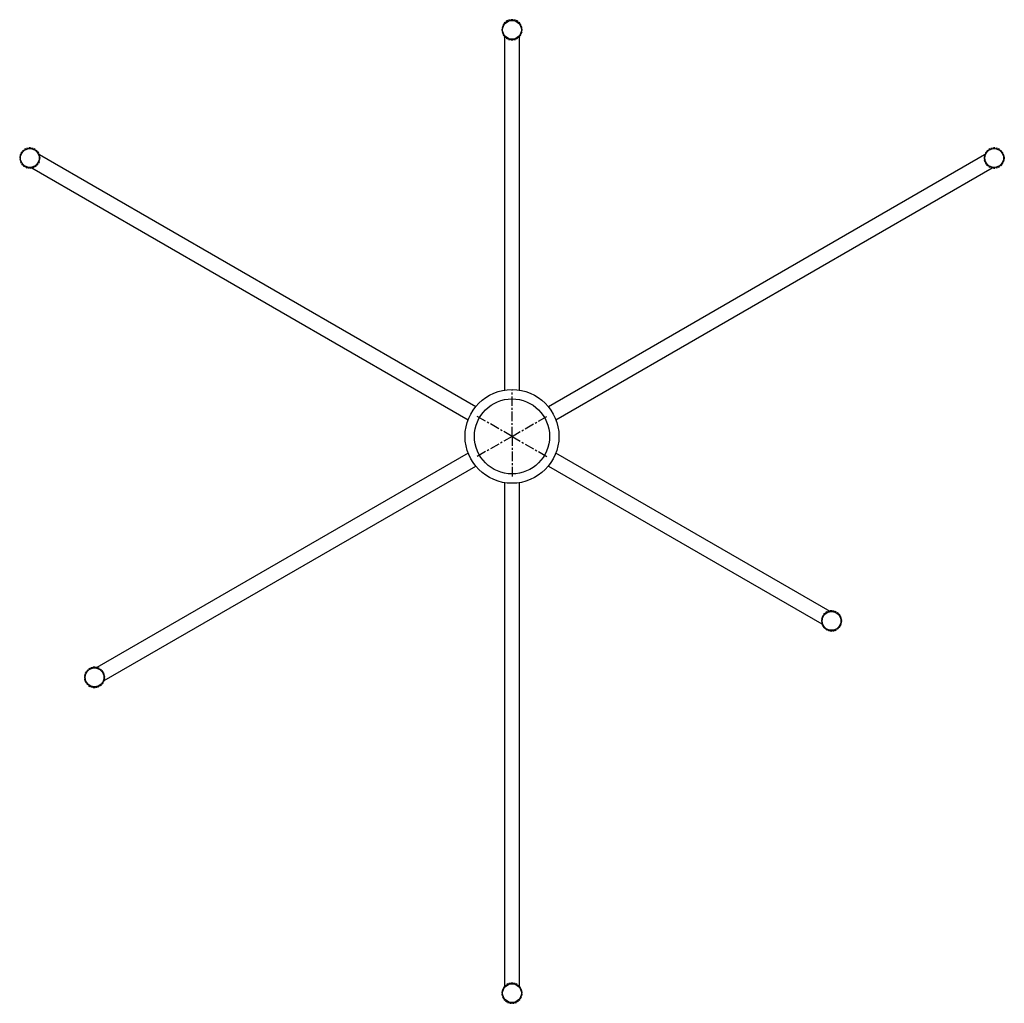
# Paper-space layout '_Inferior' of a CAD drawing. Header units: millimetres. Extents: x -656 to 656, y -755 to 555.
import ezdxf

# ---------------------------------------------------------------- set-up
doc = ezdxf.new("R2010")
doc.units = ezdxf.units.MM
doc.linetypes.add('CENTERX2', pattern=[20.32, 12.7, -2.54, 2.54, -2.54])

psp = doc.layouts.new('_Inferior')

# ---------------------------------------------------------------- linework, layer by layer
at = {"color": 7, "linetype": 'Continuous', "lineweight": 25}
for p, q in [((-8.8, 551.6), (-10.3, 550.2)), ((-8.1, 550.9), (-8.8, 551.6)), ((-5.9, 553.6), (-7.6, 552.6)), ((-7.6, 552.6), (-7.1, 551.7)), ((-5.4, 552.7), (-5.9, 553.6)), ((-2.5, 554.7), (-4.5, 554.2)), ((-4.5, 554.2), (-4.2, 553.2)), ((-2.3, 553.7), (-2.5, 554.7)), ((1, 554.9), (-1, 554.9)), ((-1, 554.9), (-1, 553.8)), ((1, 553.8), (1, 554.9)), ((2.5, 554.7), (2.3, 553.7)), ((4.5, 554.2), (2.5, 554.7)), ((4.2, 553.2), (4.5, 554.2)), ((5.9, 553.6), (5.4, 552.7)), ((7.6, 552.6), (5.9, 553.6)), ((7.1, 551.7), (7.6, 552.6)), ((8.8, 551.6), (8.1, 550.9)), ((10.3, 550.2), (8.8, 551.6)), ((-13.5, 542.4), (-13.5, 540.4)), ((-12.5, 542.4), (-13.5, 542.4)), ((-13.5, 540.4), (-12.5, 540.4)), ((-12.8, 545.8), (-13.3, 543.9)), ((-13.3, 543.9), (-12.3, 543.6)), ((-12.3, 539.1), (-13.3, 538.8)), ((-13.3, 538.8), (-12.8, 536.9)), ((-11.8, 545.6), (-12.8, 545.8)), ((-11.2, 549), (-12.2, 547.3)), ((-12.2, 547.3), (-11.3, 546.7)), ((-10.3, 548.5), (-11.2, 549)), ((-10.3, 550.2), (-9.5, 549.5)), ((9.5, 549.5), (10.3, 550.2)), ((11.2, 549), (10.3, 548.5)), ((12.2, 547.3), (11.2, 549)), ((11.3, 546.7), (12.2, 547.3)), ((12.8, 545.8), (11.8, 545.6)), ((12.3, 543.6), (13.3, 543.9)), ((13.3, 538.8), (12.3, 539.1)), ((13.5, 542.4), (12.5, 542.4)), ((12.5, 540.4), (13.5, 540.4)), ((13.3, 543.9), (12.8, 545.8)), ((12.8, 536.9), (13.3, 538.8)), ((13.5, 540.4), (13.5, 542.4)), ((-12.8, 536.9), (-11.8, 537.2)), ((-11.3, 536), (-12.2, 535.5)), ((-12.2, 535.5), (-11.2, 533.8)), ((-11.2, 533.8), (-10.3, 534.3)), ((-9.5, 533.3), (-10.3, 532.5)), ((-10.3, 532.5), (-8.8, 531.1)), ((-10, 533.9), (-10, 532.8)), ((-10, 532.3), (-10, 61.7)), ((-8.8, 531.1), (-8.1, 531.9)), ((-7.1, 531.1), (-7.6, 530.2)), ((-7.6, 530.2), (-5.9, 529.2)), ((-5.9, 529.2), (-5.4, 530.1)), ((-4.2, 529.6), (-4.5, 528.6)), ((-4.5, 528.6), (-2.5, 528.1)), ((-2.5, 528.1), (-2.3, 529.1)), ((-1, 528.9), (-1, 527.9)), ((-1, 527.9), (1, 527.9)), ((1, 527.9), (1, 528.9)), ((2.3, 529.1), (2.5, 528.1)), ((2.5, 528.1), (4.5, 528.6)), ((4.5, 528.6), (4.2, 529.6)), ((5.4, 530.1), (5.9, 529.2)), ((5.9, 529.2), (7.6, 530.2)), ((7.6, 530.2), (7.1, 531.1)), ((8.1, 531.9), (8.8, 531.1)), ((8.8, 531.1), (10.3, 532.5)), ((10.3, 532.5), (9.5, 533.3)), ((10, 532.8), (10, 533.9)), ((10, 61.7), (10, 532.3)), ((10.3, 534.3), (11.2, 533.8)), ((11.2, 533.8), (12.2, 535.5)), ((12.2, 535.5), (11.3, 536)), ((11.8, 537.2), (12.8, 536.9)), ((-650.6, 381.2), (-652, 379.8)), ((-649.9, 380.5), (-650.6, 381.2)), ((-647.7, 383), (-649.4, 382)), ((-649.4, 382), (-648.9, 381.1)), ((-647.2, 382.1), (-647.7, 383)), ((-644.4, 384), (-646.4, 383.5)), ((-646.4, 383.5), (-646.1, 382.5)), ((-644.2, 383), (-644.4, 384)), ((-643.1, 384.2), (-643.1, 383.1)), ((-641.1, 384.2), (-643.1, 384.2)), ((-641.1, 383.1), (-641.1, 384.2)), ((-639.7, 384), (-639.9, 383)), ((-637.7, 383.5), (-639.7, 384)), ((-638, 382.5), (-637.7, 383.5)), ((-636.4, 383), (-636.9, 382.1)), ((-634.7, 382), (-636.4, 383)), ((-635.2, 381.1), (-634.7, 382)), ((-633.5, 381.2), (-634.2, 380.5)), ((-632.1, 379.8), (-633.5, 381.2)), ((633.2, 380.9), (631.8, 379.5)), ((633.9, 380.2), (633.2, 380.9)), ((636.2, 382.9), (634.4, 381.9)), ((634.4, 381.9), (635, 381)), ((636.7, 382), (636.2, 382.9)), ((639.5, 384), (637.6, 383.5)), ((637.6, 383.5), (637.9, 382.5)), ((639.8, 383), (639.5, 384)), ((641.1, 384.2), (641.1, 383.1)), ((643.1, 384.2), (641.1, 384.2)), ((643.1, 383.1), (643.1, 384.2)), ((644.6, 384), (644.3, 383)), ((646.5, 383.5), (644.6, 384)), ((646.2, 382.5), (646.5, 383.5)), ((647.9, 382.9), (647.4, 382)), ((649.7, 381.9), (647.9, 382.9)), ((649.1, 381), (649.7, 381.9)), ((650.9, 380.9), (650.2, 380.2)), ((652.3, 379.5), (650.9, 380.9)), ((-655.5, 372.5), (-655.6, 370.5)), ((-655.6, 370.5), (-654.5, 370.5)), ((-654.4, 372.5), (-655.5, 372.5)), ((-654.5, 369.3), (-655.5, 369.1)), ((-655.5, 369.1), (-655.1, 367.2)), ((-654.6, 375.8), (-655.2, 373.9)), ((-655.2, 373.9), (-654.2, 373.6)), ((-655.1, 367.2), (-654.1, 367.4)), ((-653.6, 375.5), (-654.6, 375.8)), ((-652.9, 378.8), (-654, 377.1)), ((-654, 377.1), (-653.1, 376.5)), ((-652, 378.2), (-652.9, 378.8)), ((-652, 379.8), (-651.3, 379.1)), ((-632.8, 379.1), (-632.1, 379.8)), ((-631.2, 378.8), (-632.1, 378.2)), ((-630.1, 377.1), (-631.2, 378.8)), ((-631, 376.5), (-630.1, 377.1)), ((-630.4, 375.5), (-630.6, 375.6)), ((-629.5, 375.8), (-630.5, 375.5)), ((-630, 367.4), (-629, 367.2)), ((-629.9, 373.6), (-628.9, 373.9)), ((-628.6, 372.5), (-629.7, 372.5)), ((-629.6, 370.5), (-628.5, 370.5)), ((-628.6, 369.1), (-629.6, 369.3)), ((-628.9, 373.9), (-629.5, 375.8)), ((-48.4, 39.5), (-629.2, 374.8)), ((-629, 367.2), (-628.6, 369.1)), ((-628.5, 370.5), (-628.6, 372.5)), ((629.2, 374.8), (48.4, 39.5)), ((628.6, 371.7), (628.6, 369.7)), ((629.6, 371.7), (628.6, 371.7)), ((628.6, 369.7), (629.6, 369.7)), ((629.3, 375.1), (628.8, 373.2)), ((628.8, 373.2), (629.8, 372.9)), ((629.8, 368.4), (628.8, 368.2)), ((628.8, 368.2), (629.3, 366.2)), ((630.3, 374.9), (629.3, 375.1)), ((630.6, 375.6), (629.6, 375.1)), ((630.9, 378.3), (629.9, 376.6)), ((629.9, 376.6), (630.8, 376.1)), ((631.8, 377.8), (630.9, 378.3)), ((631.8, 379.5), (632.5, 378.8)), ((651.6, 378.8), (652.3, 379.5)), ((653.2, 378.3), (652.3, 377.8)), ((654.2, 376.6), (653.2, 378.3)), ((653.3, 376.1), (654.2, 376.6)), ((654.8, 375.1), (653.8, 374.9)), ((654.3, 372.9), (655.3, 373.2)), ((655.3, 368.2), (654.3, 368.4)), ((655.6, 371.7), (654.5, 371.7)), ((654.5, 369.7), (655.6, 369.7)), ((655.3, 373.2), (654.8, 375.1)), ((654.8, 366.2), (655.3, 368.2)), ((655.6, 369.7), (655.6, 371.7)), ((-653.8, 366.3), (-654.7, 365.8)), ((-654.7, 365.8), (-653.8, 364)), ((-653.8, 364), (-652.9, 364.5)), ((-652.3, 363.5), (-653.1, 362.9)), ((-653.1, 362.9), (-651.8, 361.3)), ((-651.8, 361.3), (-651, 362)), ((-650.2, 361.2), (-650.8, 360.4)), ((-650.8, 360.4), (-649.2, 359.2)), ((-649.2, 359.2), (-648.6, 360)), ((-647.6, 359.5), (-647.9, 358.5)), ((-647.9, 358.5), (-646.1, 357.8)), ((-646.1, 357.8), (-645.7, 358.7)), ((-644.6, 358.5), (-644.7, 357.4)), ((-644.7, 357.4), (-642.8, 357.2)), ((-642.8, 357.2), (-642.6, 358.2)), ((-641.5, 358.2), (-641.4, 357.2)), ((-641.4, 357.2), (-639.4, 357.4)), ((-639.4, 357.4), (-639.5, 358.5)), ((-639.4, 357.6), (-58.4, 22.2)), ((-638.4, 358.7), (-638, 357.8)), ((-638, 357.8), (-636.2, 358.5)), ((-636.2, 358.5), (-636.5, 359.5)), ((-635.5, 360), (-634.9, 359.2)), ((-634.9, 359.2), (-633.3, 360.4)), ((-633.3, 360.4), (-633.9, 361.2)), ((-633.1, 362), (-632.3, 361.3)), ((-632.3, 361.3), (-631, 362.9)), ((-631, 362.9), (-631.8, 363.5)), ((-631.2, 364.5), (-630.3, 364)), ((-629.4, 365.8), (-630.4, 366.3)), ((-630.3, 364), (-629.4, 365.8)), ((58.4, 22.2), (639.2, 357.5)), ((629.3, 366.2), (630.3, 366.5)), ((630.8, 365.3), (629.9, 364.8)), ((629.9, 364.8), (630.9, 363.1)), ((630.9, 363.1), (631.8, 363.6)), ((632.5, 362.6), (631.8, 361.8)), ((631.8, 361.8), (633.2, 360.4)), ((633.2, 360.4), (633.9, 361.2)), ((635, 360.4), (634.4, 359.5)), ((634.4, 359.5), (636.2, 358.5)), ((636.2, 358.5), (636.7, 359.4)), ((637.9, 358.9), (637.6, 357.9)), ((637.6, 357.9), (639.5, 357.4)), ((639.5, 357.4), (639.8, 358.4)), ((639.6, 357.7), (640.6, 358.3)), ((641.1, 358.2), (641.1, 357.2)), ((641.1, 357.2), (643.1, 357.2)), ((643.1, 357.2), (643.1, 358.2)), ((644.3, 358.4), (644.6, 357.4)), ((644.6, 357.4), (646.5, 357.9)), ((646.5, 357.9), (646.2, 358.9)), ((647.4, 359.4), (647.9, 358.5)), ((647.9, 358.5), (649.7, 359.5)), ((649.7, 359.5), (649.1, 360.4)), ((650.2, 361.2), (650.9, 360.4)), ((650.9, 360.4), (652.3, 361.8)), ((652.3, 361.8), (651.6, 362.6)), ((652.3, 363.6), (653.2, 363.1)), ((653.2, 363.1), (654.2, 364.8)), ((654.2, 364.8), (653.3, 365.3)), ((653.8, 366.5), (654.8, 366.2)), ((-58.4, -22.2), (-553, -307.7)), ((423.8, -233.1), (58.4, -22.2)), ((-543, -325), (-48.4, -39.5)), ((48.4, -39.5), (412.7, -249.8)), ((-10, -61.7), (-10, -733.8)), ((10, -733.8), (10, -61.7)), ((416.4, -235.7), (415, -237.2)), ((417.1, -236.4), (416.4, -235.7)), ((419.2, -233.8), (417.5, -234.8)), ((417.5, -234.8), (418, -235.7)), ((419.7, -234.6), (419.2, -233.8)), ((422.3, -232.5), (420.4, -233.2)), ((420.4, -233.2), (420.7, -234.1)), ((422.6, -233.5), (422.3, -232.5)), ((425.7, -232.2), (423.7, -232.3)), ((423.7, -232.3), (423.8, -233.3)), ((425.8, -233.2), (425.7, -232.2)), ((427.1, -232.2), (426.9, -233.3)), ((429.1, -232.6), (427.1, -232.2)), ((428.9, -233.6), (429.1, -232.6)), ((430.4, -233), (429.9, -234)), ((432.2, -233.9), (430.4, -233)), ((431.8, -234.8), (432.2, -233.9)), ((433.4, -234.6), (432.7, -235.4)), ((434.9, -235.9), (433.4, -234.6)), ((434.3, -236.7), (434.9, -235.9)), ((412, -244.7), (412, -246.7)), ((413.1, -244.7), (412, -244.7)), ((412, -246.7), (413.1, -246.7)), ((412.7, -241.4), (412.2, -243.3)), ((412.2, -243.3), (413.2, -243.6)), ((413.2, -247.8), (412.2, -248.1)), ((412.2, -248.1), (412.7, -250)), ((413.7, -241.6), (412.7, -241.4)), ((414.2, -238.3), (413.2, -240.1)), ((413.2, -240.1), (414.1, -240.6)), ((415.1, -238.8), (414.2, -238.3)), ((415, -237.2), (415.8, -237.9)), ((435.9, -236.9), (435, -237.6)), ((437.1, -238.6), (435.9, -236.9)), ((436.2, -239.2), (437.1, -238.6)), ((437.7, -239.8), (436.8, -240.2)), ((437.5, -242), (438.5, -241.6)), ((438.5, -241.6), (437.7, -239.8)), ((438.8, -243), (437.8, -243.1)), ((437.8, -248.2), (438.8, -248.4)), ((438, -245.1), (439.1, -245)), ((439.1, -246.4), (438, -246.3)), ((439.1, -245), (438.8, -243)), ((438.8, -248.4), (439.1, -246.4)), ((412.7, -250), (413.7, -249.8)), ((412.9, -250), (414, -250.6)), ((414.1, -250.8), (413.2, -251.3)), ((413.2, -251.3), (414.2, -253.1)), ((414.2, -253.1), (415.1, -252.6)), ((415.8, -253.5), (415, -254.2)), ((415, -254.2), (416.4, -255.7)), ((416.4, -255.7), (417.1, -254.9)), ((418, -255.7), (417.5, -256.6)), ((417.5, -256.6), (419.2, -257.6)), ((419.2, -257.6), (419.7, -256.7)), ((420.7, -257.2), (420.4, -258.2)), ((420.4, -258.2), (422.3, -258.8)), ((422.3, -258.8), (422.6, -257.8)), ((423.8, -258.1), (423.7, -259.1)), ((423.7, -259.1), (425.7, -259.2)), ((425.7, -259.2), (425.8, -258.2)), ((426.9, -258.1), (427.1, -259.1)), ((427.1, -259.1), (429.1, -258.8)), ((429.1, -258.8), (428.9, -257.7)), ((429.9, -257.4), (430.4, -258.3)), ((430.4, -258.3), (432.2, -257.5)), ((432.2, -257.5), (431.8, -256.5)), ((432.7, -255.9), (433.4, -256.7)), ((433.4, -256.7), (434.9, -255.5)), ((434.9, -255.5), (434.3, -254.7)), ((435, -253.8), (435.9, -254.4)), ((435.9, -254.4), (437.1, -252.8)), ((437.1, -252.8), (436.2, -252.2)), ((436.8, -251.2), (437.7, -251.6)), ((438.5, -249.7), (437.5, -249.3)), ((437.7, -251.6), (438.5, -249.7)), ((-567.2, -313.6), (-568.2, -315.3)), ((-566.3, -314.1), (-567.2, -313.6)), ((-565, -311), (-566.4, -312.4)), ((-566.4, -312.4), (-565.6, -313.1)), ((-564.3, -311.7), (-565, -311)), ((-562.3, -309), (-564, -310.1)), ((-564, -310.1), (-563.4, -311)), ((-561.7, -309.9), (-562.3, -309)), ((-559.1, -307.8), (-561, -308.4)), ((-561, -308.4), (-560.7, -309.4)), ((-558.8, -308.8), (-559.1, -307.8)), ((-555.7, -307.4), (-557.7, -307.5)), ((-557.7, -307.5), (-557.7, -308.6)), ((-555.7, -308.4), (-555.7, -307.4)), ((-554.3, -307.5), (-554.5, -308.5)), ((-552.4, -307.9), (-554.3, -307.5)), ((-552.6, -308.9), (-552.4, -307.9)), ((-551, -308.3), (-551.5, -309.2)), ((-549.2, -309.1), (-551, -308.3)), ((-549.7, -310.1), (-549.2, -309.1)), ((-548, -309.9), (-548.7, -310.7)), ((-546.5, -311.2), (-548, -309.9)), ((-547.2, -312), (-546.5, -311.2)), ((-545.5, -312.2), (-546.4, -312.8)), ((-544.4, -313.8), (-545.5, -312.2)), ((-545.2, -314.4), (-544.4, -313.8)), ((-569.4, -319.9), (-569.4, -321.9)), ((-568.3, -319.9), (-569.4, -319.9)), ((-569.4, -321.9), (-568.3, -321.9)), ((-568.7, -316.6), (-569.2, -318.5)), ((-569.2, -318.5), (-568.2, -318.8)), ((-568.2, -323.1), (-569.2, -323.3)), ((-569.2, -323.3), (-568.7, -325.3)), ((-567.7, -316.9), (-568.7, -316.6)), ((-568.7, -325.3), (-567.7, -325)), ((-568.2, -315.3), (-567.3, -315.8)), ((-567.3, -326.1), (-568.2, -326.6)), ((-568.2, -326.6), (-567.2, -328.3)), ((-544.4, -328.1), (-545.2, -327.5)), ((-543.7, -315), (-544.7, -315.4)), ((-544.7, -326.5), (-543.7, -326.8)), ((-543.9, -317.3), (-543, -316.9)), ((-543, -325), (-543.9, -324.6)), ((-543, -316.9), (-543.7, -315)), ((-543.7, -326.8), (-543, -325)), ((-542.6, -318.3), (-543.6, -318.4)), ((-543.6, -323.5), (-542.6, -323.6)), ((-543.4, -320.4), (-542.4, -320.2)), ((-542.4, -321.6), (-543.4, -321.5)), ((-542.4, -320.2), (-542.6, -318.3)), ((-542.6, -323.6), (-542.4, -321.6)), ((-567.2, -328.3), (-566.3, -327.8)), ((-565.6, -328.7), (-566.4, -329.4)), ((-566.4, -329.4), (-565, -330.9)), ((-565, -330.9), (-564.3, -330.2)), ((-563.4, -330.9), (-564, -331.8)), ((-564, -331.8), (-562.3, -332.9)), ((-562.3, -332.9), (-561.7, -332)), ((-560.7, -332.5), (-561, -333.5)), ((-561, -333.5), (-559.1, -334.1)), ((-559.1, -334.1), (-558.8, -333.1)), ((-557.7, -333.3), (-557.7, -334.3)), ((-557.7, -334.3), (-555.7, -334.5)), ((-555.7, -334.5), (-555.7, -333.4)), ((-554.5, -333.4), (-554.3, -334.4)), ((-554.3, -334.4), (-552.4, -334)), ((-552.4, -334), (-552.6, -333)), ((-551.5, -332.6), (-551, -333.6)), ((-551, -333.6), (-549.2, -332.7)), ((-549.2, -332.7), (-549.7, -331.8)), ((-548.7, -331.2), (-548, -332)), ((-548, -332), (-546.5, -330.7)), ((-546.5, -330.7), (-547.2, -329.9)), ((-546.4, -329.1), (-545.5, -329.7)), ((-545.5, -329.7), (-544.4, -328.1)), ((-10.9, -733.3), (-11.9, -735)), ((-10, -733.9), (-10.9, -733.3)), ((-8.5, -730.9), (-10, -732.2)), ((-10, -732.2), (-9.3, -733)), ((-7.8, -731.6), (-8.5, -730.9)), ((-5.6, -729.1), (-7.4, -730)), ((-7.4, -730), (-6.9, -730.9)), ((-5.1, -730), (-5.6, -729.1)), ((-2.4, -728.1), (-4.3, -728.5)), ((-4.3, -728.5), (-4.1, -729.6)), ((-2.1, -729.1), (-2.4, -728.1)), ((-1, -727.9), (-1, -728.9)), ((1, -727.9), (-1, -727.9)), ((1, -728.9), (1, -727.9)), ((2.4, -728.1), (2.1, -729.1)), ((4.3, -728.5), (2.4, -728.1)), ((4.1, -729.6), (4.3, -728.5)), ((5.6, -729.1), (5.1, -730)), ((7.4, -730), (5.6, -729.1)), ((6.9, -730.9), (7.4, -730)), ((8.5, -730.9), (7.8, -731.6)), ((10, -732.2), (8.5, -730.9)), ((9.3, -733), (10, -732.2)), ((10.9, -733.3), (10, -733.9)), ((11.9, -735), (10.9, -733.3)), ((-13.4, -739.5), (-13.5, -741.5)), ((-13.5, -741.5), (-12.5, -741.6)), ((-12.4, -739.6), (-13.4, -739.5)), ((-12.4, -742.7), (-13.4, -742.9)), ((-13.4, -742.9), (-13.1, -744.9)), ((-12.5, -736.3), (-13.1, -738.2)), ((-13.1, -738.2), (-12.2, -738.5)), ((-13.1, -744.9), (-12.1, -744.7)), ((-11.7, -745.8), (-12.6, -746.2)), ((-12.6, -746.2), (-11.8, -748)), ((-11.5, -736.6), (-12.5, -736.3)), ((-11.9, -735), (-11.1, -735.5)), ((11.1, -735.5), (11.9, -735)), ((12.5, -736.3), (11.5, -736.6)), ((12.6, -746.2), (11.7, -745.8)), ((11.8, -748), (12.6, -746.2)), ((12.1, -744.7), (13.1, -744.9)), ((12.2, -738.5), (13.1, -738.2)), ((13.4, -739.5), (12.4, -739.6)), ((13.4, -742.9), (12.4, -742.7)), ((13.1, -738.2), (12.5, -736.3)), ((12.5, -741.6), (13.5, -741.5)), ((13.1, -744.9), (13.4, -742.9)), ((13.5, -741.5), (13.4, -739.5)), ((-11.8, -748), (-10.8, -747.6)), ((-10.2, -748.5), (-11, -749.2)), ((-11, -749.2), (-9.8, -750.8)), ((-9.8, -750.8), (-9, -750.1)), ((-8.1, -750.9), (-8.7, -751.7)), ((-8.7, -751.7), (-7.1, -752.9)), ((-7.1, -752.9), (-6.5, -752)), ((-5.5, -752.6), (-5.9, -753.6)), ((-5.9, -753.6), (-4, -754.3)), ((-4, -754.3), (-3.7, -753.3)), ((-2.6, -753.6), (-2.7, -754.6)), ((-2.7, -754.6), (-0.7, -754.9)), ((-0.7, -754.9), (-0.6, -753.9)), ((0.6, -753.9), (0.7, -754.9)), ((0.7, -754.9), (2.7, -754.6)), ((2.7, -754.6), (2.6, -753.6)), ((3.7, -753.3), (4, -754.3)), ((4, -754.3), (5.9, -753.6)), ((5.9, -753.6), (5.5, -752.6)), ((6.5, -752), (7.1, -752.9)), ((7.1, -752.9), (8.7, -751.7)), ((8.7, -751.7), (8.1, -750.9)), ((9, -750.1), (9.8, -750.8)), ((9.8, -750.8), (11, -749.2)), ((11, -749.2), (10.2, -748.5)), ((10.8, -747.6), (11.8, -748))]:
    psp.add_line(p, q, dxfattribs=at)
at = {"color": 7, "linetype": 'CENTERX2'}
for q in [(0, 62.5), (-48.3, 27.9), (47.6, 27.5), (-47.6, -27.5), (0, -55), (47.6, -27.5)]:
    psp.add_line((0, 0), q, dxfattribs=at)
at = {"color": 7, "linetype": 'Continuous', "lineweight": 25}
for centre, radius in [((0, 541.4), 12.5), ((-642.1, 370.7), 12.5), ((642.1, 370.7), 12.5), ((0, 0), 62.5), ((0, 0), 50), ((425.5, -245.7), 12.5), ((-555.9, -320.9), 12.5), ((0, -741.4), 12.5)]:
    psp.add_circle(centre, radius, dxfattribs=at)

doc.saveas('drawing.dxf')
